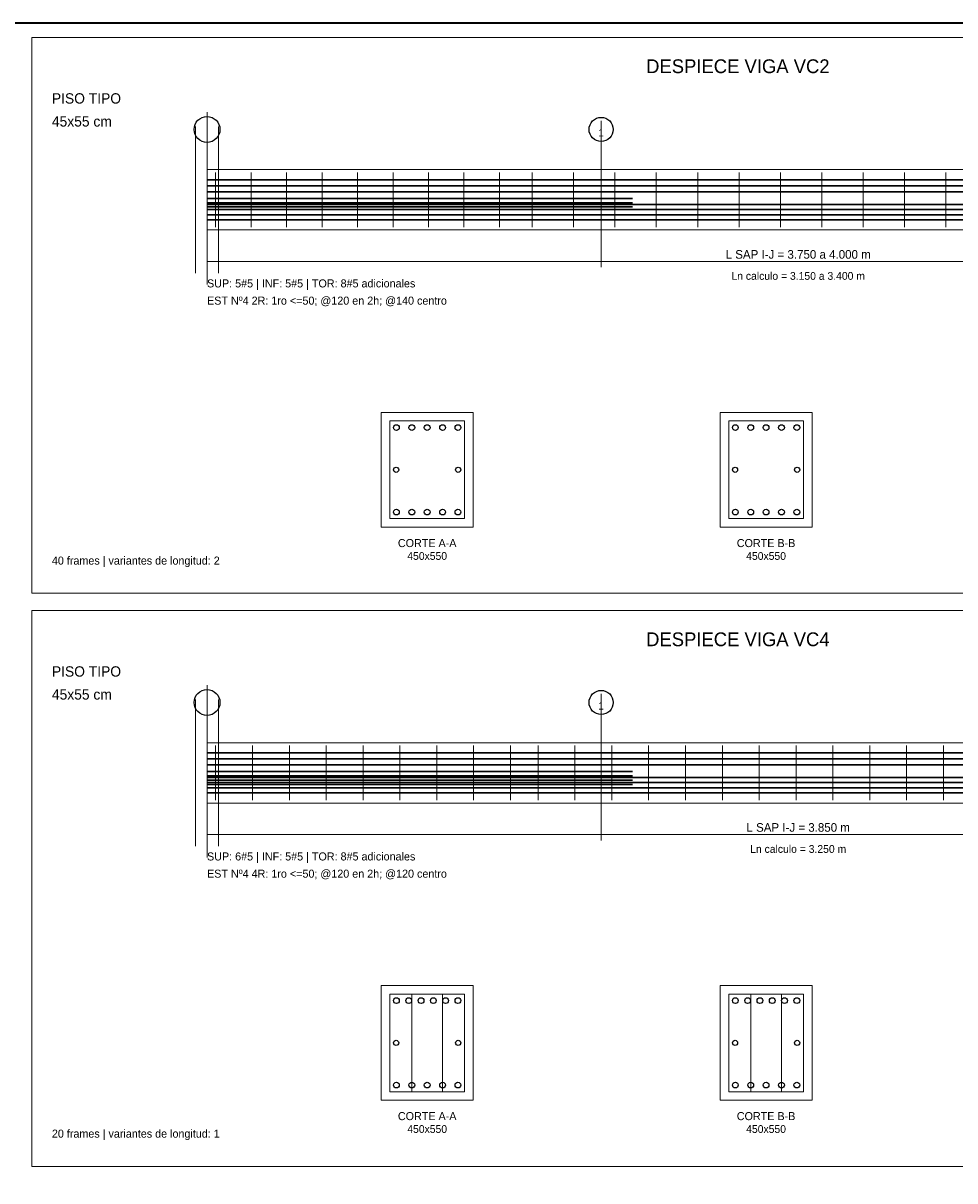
# Model space of a CAD drawing. Header units: millimetres. Extents: x 10 to 1179, y 10 to 831.
# Tile 5 of 6: x 510 to 834, y 428 to 831. Entities that reach past the tile are written whole.
import ezdxf
from ezdxf.enums import TextEntityAlignment as Align

# ---------------------------------------------------------------- set-up
doc = ezdxf.new("R2010")
doc.units = ezdxf.units.MM
for name, color, linetype in [('ACERO_ADIC', 2, 'Continuous'), ('ACERO_INF', 1, 'Continuous'), ('ACERO_SUP', 5, 'Continuous'), ('ACERO_TOR', 30, 'Continuous'), ('APOYOS', 4, 'Continuous'), ('CONTORNO', 7, 'Continuous'), ('CORTE', 7, 'Continuous'), ('COTAS', 3, 'Continuous'), ('EJES', 8, 'Continuous'), ('ESTRIBOS', 7, 'Continuous'), ('GUIA', 9, 'Continuous'), ('MARCO', 7, 'Continuous'), ('TEXTO', 7, 'Continuous'), ('TITULO', 6, 'Continuous')]:
    doc.layers.add(name, color=color, linetype=linetype)

msp = doc.modelspace()

# ---------------------------------------------------------------- linework, layer by layer
at = {"layer": 'ACERO_ADIC', "color": 2, "lineweight": 30}
for p, q in [((573.5, 770), (721.64, 770)), ((573.5, 768.5), (721.64, 768.5)), ((573.5, 767), (721.64, 767)), ((573.5, 570.5), (721.64, 570.5)), ((573.5, 569), (721.64, 569)), ((573.5, 567.5), (721.64, 567.5)), ((573.5, 566), (721.64, 566))]:
    msp.add_line(p, q, dxfattribs=at)
at = {"layer": 'ACERO_INF', "color": 1, "lineweight": 30}
for p, q in [((573.5, 767.9), (985, 767.9)), ((573.5, 766.1), (985, 766.1)), ((573.5, 764.3), (985, 764.3)), ((573.5, 762.5), (985, 762.5)), ((573.5, 568.4), (985, 568.4)), ((573.5, 566.6), (985, 566.6)), ((573.5, 564.8), (985, 564.8)), ((573.5, 563), (985, 563))]:
    msp.add_line(p, q, dxfattribs=at)
at = {"layer": 'ACERO_INF', "color": 1}
for centre in [(639.42, 660.8), (644.77, 660.8), (650.12, 660.8), (655.47, 660.8), (660.82, 660.8), (757.38, 660.8), (762.73, 660.8), (768.08, 660.8), (773.43, 660.8), (778.78, 660.8), (639.42, 461.3), (644.77, 461.3), (650.12, 461.3), (655.47, 461.3), (660.82, 461.3), (757.38, 461.3), (762.73, 461.3), (768.08, 461.3), (773.43, 461.3), (778.78, 461.3)]:
    msp.add_circle(centre, 1, dxfattribs=at)
at = {"layer": 'ACERO_SUP', "color": 5, "lineweight": 30}
for p, q in [((573.5, 776.5), (985, 776.5)), ((573.5, 774.4), (985, 774.4)), ((573.5, 772.3), (985, 772.3)), ((573.5, 577), (985, 577)), ((573.5, 574.9), (985, 574.9)), ((573.5, 572.8), (985, 572.8))]:
    msp.add_line(p, q, dxfattribs=at)
at = {"layer": 'ACERO_SUP', "color": 5}
for centre in [(639.42, 690.2), (644.77, 690.2), (650.12, 690.2), (655.47, 690.2), (660.82, 690.2), (757.38, 690.2), (762.73, 690.2), (768.08, 690.2), (773.43, 690.2), (778.78, 690.2), (639.42, 490.7), (643.7, 490.7), (647.98, 490.7), (652.26, 490.7), (656.54, 490.7), (660.82, 490.7), (757.38, 490.7), (761.66, 490.7), (765.94, 490.7), (770.22, 490.7), (774.5, 490.7), (778.78, 490.7)]:
    msp.add_circle(centre, 1, dxfattribs=at)
at = {"layer": 'ACERO_TOR', "color": 30}
for centre in [(639.32, 675.5), (660.92, 675.5), (757.28, 675.5), (778.88, 675.5), (639.32, 476), (660.92, 476), (757.28, 476), (778.88, 476)]:
    msp.add_circle(centre, 0.9, dxfattribs=at)
at = {"layer": 'APOYOS', "color": 4, "lineweight": 18}
for p, q in [((569.5, 744), (569.5, 795)), ((577.5, 744), (577.5, 795)), ((569.5, 544.5), (569.5, 595.5)), ((577.5, 544.5), (577.5, 595.5))]:
    msp.add_line(p, q, dxfattribs=at)
at = {"layer": 'CONTORNO', "color": 7, "lineweight": 18}
for points in [[(573.5, 759), (985, 759), (985, 780), (573.5, 780)], [(573.5, 559.5), (985, 559.5), (985, 580.5), (573.5, 580.5)]]:
    msp.add_lwpolyline(points, close=True, dxfattribs=at)
at = {"layer": 'CORTE', "color": 7, "lineweight": 20}
for points in [[(634.12, 655.5), (666.12, 655.5), (666.12, 695.5), (634.12, 695.5)], [(752.08, 655.5), (784.08, 655.5), (784.08, 695.5), (752.08, 695.5)], [(634.12, 456), (666.12, 456), (666.12, 496), (634.12, 496)], [(752.08, 456), (784.08, 456), (784.08, 496), (752.08, 496)]]:
    msp.add_lwpolyline(points, close=True, dxfattribs=at)
at = {"layer": 'COTAS', "color": 3, "lineweight": 18}
for p, q in [((573.5, 746), (573.5, 750)), ((573.5, 748), (985, 748)), ((573.5, 546.5), (573.5, 550.5)), ((573.5, 548.5), (985, 548.5))]:
    msp.add_line(p, q, dxfattribs=at)
at = {"layer": 'EJES', "color": 8, "lineweight": 9}
for p, q in [((573.5, 740), (573.5, 800)), ((710.67, 746), (710.67, 797)), ((573.5, 540.5), (573.5, 600.5)), ((710.67, 546.5), (710.67, 597.5))]:
    msp.add_line(p, q, dxfattribs=at)
at = {"layer": 'EJES', "color": 8}
for centre, radius in [((573.5, 794), 4.5), ((710.67, 794), 4.2), ((573.5, 594.5), 4.5), ((710.67, 594.5), 4.2)]:
    msp.add_circle(centre, radius, dxfattribs=at)
at = {"layer": 'ESTRIBOS', "color": 7, "lineweight": 9}
for p, q in [((576.5, 760), (576.5, 779)), ((588.85, 760), (588.85, 779)), ((601.19, 760), (601.19, 779)), ((613.54, 760), (613.54, 779)), ((625.88, 760), (625.88, 779)), ((638.23, 760), (638.23, 779)), ((650.57, 760), (650.57, 779)), ((662.92, 760), (662.92, 779)), ((675.26, 760), (675.26, 779)), ((686.66, 760), (686.66, 779)), ((701.07, 760), (701.07, 779)), ((715.47, 760), (715.47, 779)), ((729.87, 760), (729.87, 779)), ((744.27, 760), (744.27, 779)), ((758.68, 760), (758.68, 779)), ((773.08, 760), (773.08, 779)), ((787.48, 760), (787.48, 779)), ((801.88, 760), (801.88, 779)), ((816.29, 760), (816.29, 779)), ((830.69, 760), (830.69, 779)), ((576.5, 560.5), (576.5, 579.5)), ((589.33, 560.5), (589.33, 579.5)), ((602.15, 560.5), (602.15, 579.5)), ((614.98, 560.5), (614.98, 579.5)), ((627.8, 560.5), (627.8, 579.5)), ((640.63, 560.5), (640.63, 579.5)), ((653.46, 560.5), (653.46, 579.5)), ((666.28, 560.5), (666.28, 579.5)), ((679.11, 560.5), (679.11, 579.5)), ((688.72, 560.5), (688.72, 579.5)), ((701.55, 560.5), (701.55, 579.5)), ((714.37, 560.5), (714.37, 579.5)), ((727.2, 560.5), (727.2, 579.5)), ((740.02, 560.5), (740.02, 579.5)), ((752.85, 560.5), (752.85, 579.5)), ((765.68, 560.5), (765.68, 579.5)), ((778.5, 560.5), (778.5, 579.5)), ((791.33, 560.5), (791.33, 579.5)), ((804.15, 560.5), (804.15, 579.5)), ((816.98, 560.5), (816.98, 579.5)), ((829.81, 560.5), (829.81, 579.5))]:
    msp.add_line(p, q, dxfattribs=at)
at = {"layer": 'ESTRIBOS', "color": 7, "lineweight": 18}
for p, q in [((644.79, 459), (644.79, 493)), ((655.45, 459), (655.45, 493)), ((762.75, 459), (762.75, 493)), ((773.41, 459), (773.41, 493))]:
    msp.add_line(p, q, dxfattribs=at)
for points in [[(637.12, 658.5), (663.12, 658.5), (663.12, 692.5), (637.12, 692.5)], [(755.08, 658.5), (781.08, 658.5), (781.08, 692.5), (755.08, 692.5)], [(637.12, 459), (663.12, 459), (663.12, 493), (637.12, 493)], [(755.08, 459), (781.08, 459), (781.08, 493), (755.08, 493)]]:
    msp.add_lwpolyline(points, close=True, dxfattribs=at)
at = {"layer": 'GUIA', "color": 9, "lineweight": 9}
for points in [[(512.5, 632.5), (1004, 632.5), (1004, 826), (512.5, 826)], [(512.5, 433), (1004, 433), (1004, 626.5), (512.5, 626.5)]]:
    msp.add_lwpolyline(points, close=True, dxfattribs=at)
at = {"layer": 'MARCO', "color": 7, "lineweight": 35}
msp.add_lwpolyline([(10, 10), (1179, 10), (1179, 831), (10, 831)], close=True, dxfattribs=at)

# ---------------------------------------------------------------- texts
at = {"layer": 'COTAS', "color": 3}
for s, p in [('L SAP I-J = 3.750 a 4.000 m', (779.25, 750.5)), ('L SAP I-J = 3.850 m', (779.25, 551))]:
    msp.add_text(s, height=3, dxfattribs=at).set_placement(p, align=Align.MIDDLE_CENTER)
at = {"layer": 'EJES', "color": 8}
for s, p in [('I', (573.5, 792.85)), ('1', (710.67, 792.85)), ('I', (573.5, 593.35)), ('1', (710.67, 593.35))]:
    msp.add_text(s, height=2.6, dxfattribs=at).set_placement(p, align=Align.MIDDLE_CENTER)
at = {"layer": 'TEXTO', "color": 7}
for s, p in [('SUP: 5#5 | INF: 5#5 | TOR: 8#5 adicionales', (573.5, 739)), ('EST Nº4 2R: 1ro <=50; @120 en 2h; @140 centro', (573.5, 733)), ('40 frames | variantes de longitud: 2', (519.5, 642.5)), ('SUP: 6#5 | INF: 5#5 | TOR: 8#5 adicionales', (573.5, 539.5)), ('EST Nº4 4R: 1ro <=50; @120 en 2h; @120 centro', (573.5, 533.5)), ('20 frames | variantes de longitud: 1', (519.5, 443))]:
    msp.add_text(s, height=2.8, dxfattribs=at).set_placement(p)
for s, height, p in [('Ln calculo = 3.150 a 3.400 m', 2.7, (779.25, 743)), ('CORTE A-A', 2.8, (650.12, 650)), ('CORTE B-B', 2.8, (768.08, 650)), ('450x550', 2.7, (650.12, 645.5)), ('450x550', 2.7, (768.08, 645.5)), ('Ln calculo = 3.250 m', 2.7, (779.25, 543.5)), ('CORTE A-A', 2.8, (650.12, 450.5)), ('CORTE B-B', 2.8, (768.08, 450.5)), ('450x550', 2.7, (650.12, 446)), ('450x550', 2.7, (768.08, 446))]:
    msp.add_text(s, height=height, dxfattribs=at).set_placement(p, align=Align.MIDDLE_CENTER)
at = {"layer": 'TITULO', "color": 6}
for s, p in [('DESPIECE VIGA VC2', (758.25, 816)), ('DESPIECE VIGA VC4', (758.25, 616.5))]:
    msp.add_text(s, height=4.8, dxfattribs=at).set_placement(p, align=Align.MIDDLE_CENTER)
for s, p in [('PISO TIPO', (519.5, 803)), ('45x55 cm', (519.5, 795)), ('PISO TIPO', (519.5, 603.5)), ('45x55 cm', (519.5, 595.5))]:
    msp.add_text(s, height=3.6, dxfattribs=at).set_placement(p)

doc.saveas('drawing.dxf')
